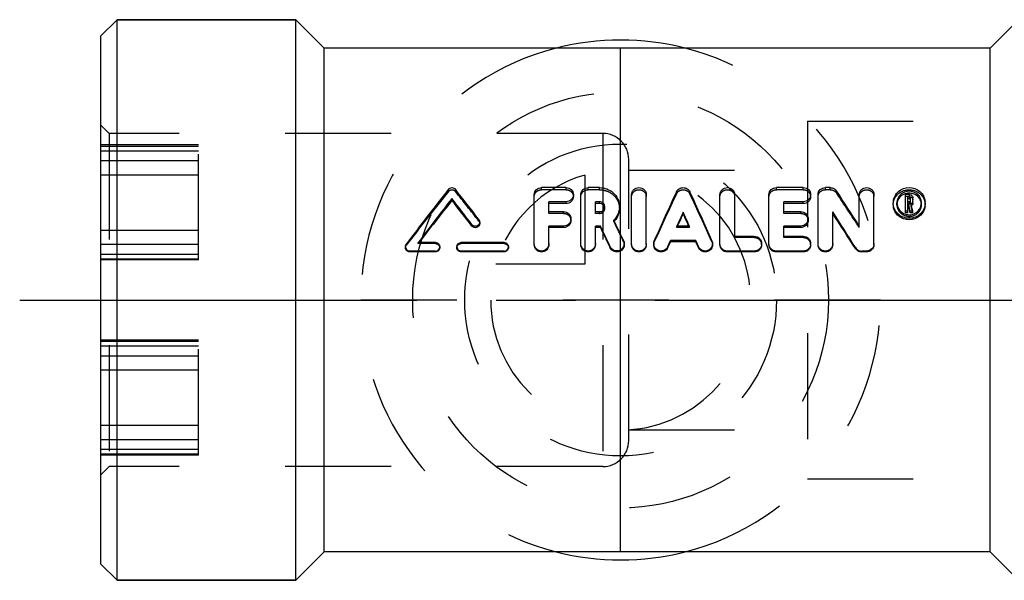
# Model space of a CAD drawing. Header units: millimetres. Extents: x 439 to 561, y 483 to 517.
# Tile 1 of 9: x 439 to 500, y 483 to 517. Entities that reach past the tile are written whole.
import ezdxf

# ---------------------------------------------------------------- set-up
doc = ezdxf.new("R2010")
doc.units = ezdxf.units.MM
doc.header["$LTSCALE"] = 65.185185
doc.linetypes.add('CENTER', pattern=[0.6, 0.375, -0.075, 0.075, -0.075])
doc.linetypes.add('HIDDEN', pattern=[0.2, 0.1, -0.1])
for name, color, linetype in [('ACHSEN_S', 7, 'CONTINUOUS'), ('FASEN', 7, 'CONTINUOUS'), ('KOERPER', 7, 'CONTINUOUS'), ('KONST.EL_MIT_GEO', 7, 'CONTINUOUS'), ('KURVEN', 7, 'CONTINUOUS')]:
    doc.layers.add(name, color=color, linetype=linetype)

msp = doc.modelspace()

# ---------------------------------------------------------------- linework, layer by layer
at = {"layer": 'ACHSEN_S', "color": 2, "linetype": 'CENTER'}
msp.add_line((439.256, 500), (560.744, 500), dxfattribs=at)
at = {"layer": 'FASEN', "color": 7, "linetype": 'Continuous'}
for p, q in [((445.256, 517.25), (444.256, 516.25)), ((445.256, 482.75), (445.256, 517.25)), ((445.256, 517.25), (456.256, 517.25)), ((444.256, 483.75), (444.256, 516.25)), ((445.256, 482.75), (444.256, 483.75)), ((445.256, 482.75), (456.256, 482.75))]:
    msp.add_line(p, q, dxfattribs=at)
at = {"layer": 'KOERPER', "color": 7, "linetype": 'Continuous'}
for p, q in [((456.256, 517.25), (445.256, 517.25)), ((456.256, 482.75), (456.256, 517.25)), ((458.006, 515.5), (456.256, 517.25)), ((500.756, 517.25), (499.006, 515.5)), ((458.006, 484.5), (458.006, 515.5)), ((499.006, 515.5), (458.006, 515.5)), ((499.006, 484.5), (499.006, 515.5)), ((458.006, 484.5), (456.256, 482.75)), ((499.006, 484.5), (458.006, 484.5)), ((500.756, 482.75), (499.006, 484.5)), ((456.256, 482.75), (445.256, 482.75))]:
    msp.add_line(p, q, dxfattribs=at)
at = {"layer": 'KOERPER', "color": 8, "linetype": 'HIDDEN'}
for p, q in [((475.156, 510.25), (444.756, 510.25)), ((475.156, 510.25), (475.156, 489.75)), ((476.756, 491.35), (476.756, 508.65)), ((475.156, 489.75), (444.756, 489.75))]:
    msp.add_line(p, q, dxfattribs=at)
for centre, start, end in [((475.156, 508.65), 0, 90), ((475.156, 491.35), 270, 360)]:
    msp.add_arc(centre, 1.6, start, end, dxfattribs=at)
at = {"layer": 'KONST.EL_MIT_GEO', "color": 8, "linetype": 'HIDDEN'}
for p, q in [((444.256, 489.25), (444.256, 510.75)), ((444.256, 510.75), (444.756, 510.25)), ((487.756, 511), (487.756, 489)), ((487.756, 511), (512.256, 511)), ((444.756, 510.25), (444.756, 489.75)), ((450.256, 509.54), (444.256, 509.54)), ((444.256, 509.466), (450.256, 509.466)), ((450.256, 502.466), (450.256, 509.54)), ((444.256, 509.19), (450.256, 509.19)), ((444.256, 508.58), (450.256, 508.58)), ((444.256, 507.703), (450.256, 507.703)), ((476.756, 508), (487.756, 508)), ((471.387, 506.784), (471.387, 506.915)), ((472.897, 506.784), (472.897, 506.915)), ((474.255, 506.784), (474.255, 506.915)), ((474.959, 506.784), (474.959, 506.915)), ((485.845, 506.784), (485.845, 506.915)), ((487.505, 506.784), (487.505, 506.915)), ((488.864, 506.784), (488.864, 506.915)), ((489.166, 506.784), (489.166, 506.915)), ((465.651, 506.683), (465.651, 506.813)), ((466.081, 506.683), (466.081, 506.813)), ((472.897, 506.784), (471.387, 506.784)), ((473.35, 506.361), (473.35, 506.484)), ((474.959, 506.784), (474.255, 506.784)), ((479.692, 506.532), (479.692, 506.658)), ((480.521, 506.532), (480.521, 506.658)), ((487.505, 506.784), (485.845, 506.784)), ((487.958, 506.361), (487.958, 506.484)), ((489.166, 506.784), (488.864, 506.784)), ((489.55, 506.585), (489.55, 506.713)), ((494.047, 506.36), (493.797, 506.36)), ((494.047, 506.36), (494.047, 506.483)), ((475.28, 505.632), (475.28, 505.741)), ((476.185, 505.633), (476.185, 505.742)), ((493.042, 505.863), (493.042, 505.977)), ((493.269, 505.863), (493.269, 505.977)), ((493.948, 505.924), (493.948, 506.038)), ((494.047, 505.924), (493.948, 505.924)), ((494.047, 505.924), (494.047, 506.038)), ((494.099, 505.972), (494.099, 506.088)), ((494.144, 505.804), (494.144, 505.917)), ((494.247, 505.363), (494.144, 505.804)), ((494.779, 505.863), (494.779, 505.977)), ((495.006, 505.863), (495.006, 505.977)), ((471.84, 505.328), (471.84, 505.431)), ((472.746, 505.328), (471.84, 505.328)), ((472.746, 505.328), (472.746, 505.431)), ((474.708, 505.328), (474.708, 505.431)), ((474.959, 505.328), (474.708, 505.328)), ((474.959, 505.328), (474.959, 505.431)), ((486.298, 505.328), (486.298, 505.431)), ((487.354, 505.328), (486.298, 505.328)), ((487.354, 505.328), (487.354, 505.431)), ((467.527, 504.855), (467.527, 504.949)), ((467.58, 504.704), (467.58, 504.795)), ((473.199, 504.896), (473.199, 504.991)), ((475.842, 504.822), (475.842, 504.915)), ((479.721, 504.462), (479.721, 504.548)), ((479.721, 504.462), (479.76, 504.548)), ((480.491, 504.462), (479.721, 504.462)), ((480.491, 504.462), (480.452, 504.548)), ((480.491, 504.462), (480.491, 504.548)), ((487.807, 504.896), (487.807, 504.991)), ((490.948, 504.463), (490.948, 504.55)), ((444.256, 504.302), (450.256, 504.302)), ((483.279, 503.842), (483.279, 503.916)), ((484.487, 503.842), (483.279, 503.842)), ((484.487, 503.842), (484.487, 503.916)), ((486.298, 503.842), (486.298, 503.916)), ((487.505, 503.842), (486.298, 503.842)), ((487.505, 503.842), (487.505, 503.916)), ((444.256, 503.426), (450.256, 503.426)), ((463.006, 503.279), (463.006, 503.216)), ((463.058, 503.371), (463.058, 503.436)), ((463.797, 503.474), (463.797, 503.542)), ((463.797, 503.474), (463.83, 503.517)), ((464.855, 503.474), (463.797, 503.474)), ((463.83, 503.517), (463.849, 503.542)), ((464.855, 503.474), (464.855, 503.542)), ((465.119, 503.216), (465.119, 503.279)), ((466.176, 503.279), (466.176, 503.216)), ((466.44, 503.474), (466.44, 503.542)), ((469.081, 503.474), (466.44, 503.474)), ((469.081, 503.474), (469.081, 503.542)), ((469.346, 503.216), (469.346, 503.279)), ((470.935, 503.401), (470.935, 503.467)), ((471.84, 503.401), (471.84, 503.467)), ((473.803, 503.401), (473.803, 503.467)), ((474.708, 503.401), (474.708, 503.467)), ((476.438, 503.587), (476.438, 503.657)), ((476.48, 503.401), (476.48, 503.467)), ((476.933, 503.401), (476.933, 503.467)), ((477.839, 503.401), (477.839, 503.467)), ((478.292, 503.467), (478.292, 503.401)), ((478.33, 503.579), (478.33, 503.648)), ((481.882, 503.579), (481.882, 503.648)), ((481.92, 503.401), (481.92, 503.467)), ((482.373, 503.401), (482.373, 503.467)), ((484.939, 503.401), (484.939, 503.467)), ((485.392, 503.401), (485.392, 503.467)), ((487.958, 503.401), (487.958, 503.467)), ((488.411, 503.401), (488.411, 503.467)), ((489.317, 503.401), (489.317, 503.467)), ((491.854, 503.401), (491.854, 503.467)), ((444.256, 502.816), (450.256, 502.816)), ((444.256, 502.539), (450.256, 502.539)), ((450.256, 502.466), (444.256, 502.466)), ((450.256, 497.534), (444.256, 497.534)), ((444.256, 497.461), (450.256, 497.461)), ((444.256, 497.184), (450.256, 497.184)), ((450.256, 490.46), (450.256, 497.534)), ((444.256, 496.574), (450.256, 496.574)), ((444.256, 495.698), (450.256, 495.698)), ((444.256, 492.297), (450.256, 492.297)), ((476.756, 492), (487.756, 492)), ((444.256, 491.42), (450.256, 491.42)), ((444.256, 490.81), (450.256, 490.81)), ((444.256, 490.534), (450.256, 490.534)), ((450.256, 490.46), (444.256, 490.46)), ((444.256, 489.25), (444.756, 489.75)), ((487.756, 489), (512.256, 489))]:
    msp.add_line(p, q, dxfattribs=at)
at = {"layer": 'KONST.EL_MIT_GEO', "color": 7, "linetype": 'Continuous'}
for p, q in [((472.897, 506.915), (471.387, 506.915)), ((474.959, 506.915), (474.255, 506.915)), ((487.505, 506.915), (485.845, 506.915)), ((489.166, 506.915), (488.864, 506.915)), ((465.866, 506.127), (465.866, 506.245)), ((470.935, 503.467), (470.935, 506.484)), ((473.803, 503.467), (473.803, 506.484)), ((476.933, 503.467), (476.933, 506.484)), ((477.839, 503.467), (477.839, 506.484)), ((482.373, 503.467), (482.373, 506.484)), ((483.279, 503.916), (483.279, 506.484)), ((485.392, 503.467), (485.392, 506.484)), ((488.411, 503.467), (488.411, 506.484)), ((490.948, 504.55), (490.948, 506.484)), ((491.854, 503.467), (491.854, 506.484)), ((493.797, 505.363), (493.797, 506.483)), ((494.047, 506.483), (493.797, 506.483)), ((493.948, 506.038), (493.948, 506.339)), ((494.047, 506.339), (493.948, 506.339)), ((494.047, 506.219), (494.047, 506.339)), ((494.099, 506.088), (494.099, 506.29)), ((494.25, 505.972), (494.25, 506.29)), ((471.84, 505.431), (471.84, 506.05)), ((472.897, 506.05), (471.84, 506.05)), ((472.897, 505.935), (471.84, 505.935)), ((472.897, 505.935), (472.897, 506.05)), ((474.708, 505.431), (474.708, 506.05)), ((474.959, 506.05), (474.708, 506.05)), ((474.959, 505.935), (474.708, 505.935)), ((474.959, 505.935), (474.959, 506.05)), ((486.298, 505.431), (486.298, 506.05)), ((487.505, 506.05), (486.298, 506.05)), ((487.505, 505.935), (486.298, 505.935)), ((487.505, 505.935), (487.505, 506.05)), ((494.047, 506.219), (493.948, 506.219)), ((494.047, 506.038), (493.948, 506.038)), ((493.948, 505.363), (493.948, 505.893)), ((493.994, 505.893), (493.948, 505.893)), ((493.994, 505.781), (493.948, 505.781)), ((493.994, 505.781), (493.994, 505.893)), ((494.027, 505.752), (493.994, 505.893)), ((494.005, 505.735), (493.994, 505.781)), ((494.027, 505.642), (494.005, 505.735)), ((494.049, 505.657), (494.027, 505.752)), ((494.049, 505.55), (494.027, 505.642)), ((494.06, 505.61), (494.049, 505.657)), ((494.189, 505.717), (494.144, 505.917)), ((494.212, 505.617), (494.189, 505.717)), ((494.247, 505.467), (494.212, 505.617)), ((472.746, 505.431), (471.84, 505.431)), ((474.959, 505.431), (474.708, 505.431)), ((480.106, 505.299), (480.106, 505.402)), ((487.354, 505.431), (486.298, 505.431)), ((489.317, 503.467), (489.317, 505.429)), ((493.948, 505.467), (493.797, 505.467)), ((493.948, 505.363), (493.797, 505.363)), ((494.092, 505.363), (494.049, 505.55)), ((494.07, 505.562), (494.06, 505.61)), ((494.092, 505.467), (494.07, 505.562)), ((494.092, 505.363), (494.092, 505.467)), ((494.247, 505.467), (494.092, 505.467)), ((494.247, 505.363), (494.092, 505.363)), ((494.247, 505.363), (494.247, 505.467)), ((467.104, 504.552), (467.104, 504.64)), ((471.84, 503.467), (471.84, 504.548)), ((472.746, 504.548), (471.84, 504.548)), ((472.746, 504.462), (471.84, 504.462)), ((472.746, 504.462), (472.746, 504.548)), ((474.708, 503.467), (474.708, 504.548)), ((475.018, 504.548), (474.708, 504.548)), ((475.018, 504.462), (474.708, 504.462)), ((475.018, 504.462), (475.018, 504.548)), ((480.491, 504.548), (479.721, 504.548)), ((479.76, 504.548), (479.807, 504.649)), ((480.452, 504.548), (480.405, 504.649)), ((486.298, 503.916), (486.298, 504.548)), ((487.354, 504.548), (486.298, 504.548)), ((487.354, 504.462), (486.298, 504.462)), ((487.354, 504.462), (487.354, 504.548)), ((484.487, 503.916), (483.279, 503.916)), ((487.505, 503.916), (486.298, 503.916)), ((464.855, 503.542), (463.797, 503.542)), ((469.081, 503.542), (466.44, 503.542)), ((475.617, 503.214), (475.617, 503.276)), ((479.159, 503.285), (479.322, 503.654)), ((479.159, 503.223), (479.322, 503.585)), ((479.159, 503.223), (479.159, 503.285)), ((479.322, 503.585), (479.322, 503.654)), ((480.89, 503.654), (479.322, 503.654)), ((480.89, 503.585), (479.322, 503.585)), ((480.89, 503.585), (480.89, 503.654)), ((481.053, 503.285), (480.89, 503.654)), ((481.053, 503.223), (480.89, 503.585)), ((481.053, 503.223), (481.053, 503.285)), ((490.715, 503.166), (490.715, 503.227)), ((463.27, 502.958), (463.27, 503.015)), ((464.855, 503.015), (463.27, 503.015)), ((464.855, 502.958), (463.27, 502.958)), ((464.855, 502.958), (464.855, 503.015)), ((466.44, 502.958), (466.44, 503.015)), ((469.081, 503.015), (466.44, 503.015)), ((469.081, 502.958), (466.44, 502.958)), ((469.081, 502.958), (469.081, 503.015)), ((482.826, 502.958), (482.826, 503.015)), ((484.487, 503.015), (482.826, 503.015)), ((484.487, 502.958), (482.826, 502.958)), ((484.487, 502.958), (484.487, 503.015)), ((485.845, 502.958), (485.845, 503.015)), ((487.505, 503.015), (485.845, 503.015)), ((487.505, 502.958), (485.845, 502.958)), ((487.505, 502.958), (487.505, 503.015)), ((491.099, 502.958), (491.099, 503.015)), ((491.401, 503.015), (491.099, 503.015)), ((491.401, 502.958), (491.099, 502.958)), ((491.401, 502.958), (491.401, 503.015))]:
    msp.add_line(p, q, dxfattribs=at)
for centre, radius, start, end in [((617.801, 387.301), 193.475, 141.85083, 143.1116), ((620.036, 386.115), 195.447, 142.07379, 143.07185), ((316.497, 389.809), 189.39, 37.32396, 37.9371), ((320.94, 392.724), 184.614, 37.43725, 38.1692), ((676.397, 415.874), 216.644, 155.22569, 156.09946), ((283.815, 415.874), 216.644, 23.90054, 24.77431), ((332.593, 403.707), 187.739, 32.48949, 33.27568), ((494.02, 505.782), 0.79, 107.19648, 111.62214), ((494.024, 505.769), 0.803, 85.60287, 107.15183), ((494.05, 506.279), 0.204, 54.26975, 61.5782), ((494.053, 506.283), 0.199, 39.52008, 54.23232), ((494.058, 506.287), 0.192, 31.75576, 39.48266), ((616.09, 386.801), 191.848, 141.53922, 142.51851), ((320.043, 390.254), 186.255, 37.85487, 38.47094), ((493.947, 505.977), 0.905, 173.42785, 180.01355), ((493.917, 505.863), 0.875, 179.99033, 186.54189), ((494.05, 506.097), 0.203, 297.51929, 304.35561), ((494.063, 506.088), 0.186, 352.55564, 0.02416), ((494.1, 505.977), 0.906, 359.97526, 6.57031), ((494.13, 505.863), 0.875, 353.44205, 0.00911), ((678.075, 415.592), 217.388, 155.59822, 155.8452), ((669.977, 417.492), 209.192, 155.18142, 155.3775), ((282.137, 415.592), 217.388, 24.1548, 24.40178), ((290.235, 417.492), 209.192, 24.6225, 24.81858), ((320.321, 396.546), 201.036, 32.05016, 32.79362), ((324.878, 397.328), 196.733, 32.54625, 33.29572), ((494.024, 506.018), 0.771, 261.07224, 268.21583), ((494.024, 506.025), 0.778, 268.22469, 283.13609), ((494.025, 506.019), 0.771, 283.14715, 294.67707), ((273.317, 408.694), 223.319, 25.05765, 25.41841), ((279.538, 409.766), 217.209, 25.48164, 25.8468), ((277.645, 410.265), 219.637, 25.16398, 25.52724), ((475.001, 505.668), 1.193, 316.86501, 318.04553), ((463.269, 503.279), 0.263, 168.96151, 269.99452), ((464.855, 503.279), 0.264, 270.00403, 359.93443), ((466.439, 503.279), 0.263, 170.18163, 269.99596), ((469.081, 503.279), 0.264, 270.00403, 359.93443), ((491.099, 503.468), 0.453, 212.04582, 269.98864)]:
    msp.add_arc(centre, radius, start, end, dxfattribs=at)
at = {"layer": 'KONST.EL_MIT_GEO', "color": 8, "linetype": 'HIDDEN'}
for centre, radius, start, end in [((614.155, 387.777), 190.242, 141.31591, 142.58284), ((324.374, 393.138), 181.587, 37.96872, 38.70408), ((670.223, 416.895), 210.563, 154.80512, 155.68998), ((289.989, 416.895), 210.563, 24.31002, 25.19488), ((336.784, 404.389), 183.797, 32.98915, 33.78148), ((474.991, 505.632), 0.289, 0.01349, 11.13542), ((493.942, 505.864), 0.673, 175.31021, 180.01449), ((494.051, 505.986), 0.204, 297.06798, 303.90064), ((494.106, 505.864), 0.673, 359.98517, 4.75257), ((474.99, 505.68), 1.209, 314.82075, 316.86192), ((283.748, 411.31), 213.646, 25.58927, 25.95694), ((464.866, 503.216), 0.253, 354.49701, 359.99672), ((469.092, 503.216), 0.253, 354.49701, 359.99672), ((476.048, 503.401), 0.433, 354.88154, 0.00593), ((481.487, 503.401), 0.433, 353.60538, 0.00594), ((491.42, 503.401), 0.434, 356.15574, 0.01147)]:
    msp.add_arc(centre, radius, start, end, dxfattribs=at)
at = {"layer": 'KONST.EL_MIT_GEO', "color": 7, "linetype": 'Continuous'}
for points, knots in [([(465.651, 506.813), (465.7, 506.875), (465.866, 506.955), (466.032, 506.875), (466.081, 506.813)], [0, 0, 0, 0, 0.499782, 1, 1, 1, 1]), ([(470.935, 506.484), (470.935, 506.596), (471.038, 506.83), (471.274, 506.915), (471.387, 506.915)], [0, 0, 0, 0, 0.497111, 1, 1, 1, 1]), ([(472.897, 506.915), (473.011, 506.915), (473.247, 506.83), (473.35, 506.596), (473.35, 506.484)], [0, 0, 0, 0, 0.505236, 1, 1, 1, 1]), ([(473.803, 506.484), (473.803, 506.596), (473.906, 506.83), (474.142, 506.915), (474.255, 506.915)], [0, 0, 0, 0, 0.497111, 1, 1, 1, 1]), ([(474.959, 506.915), (475.112, 506.915), (475.417, 506.861), (475.817, 506.622), (476.111, 506.237), (476.185, 505.911), (476.185, 505.742)], [0, 0, 0, 0, 0.244658, 0.484696, 0.729437, 1, 1, 1, 1]), ([(476.933, 506.484), (476.933, 506.541), (476.958, 506.657), (477.094, 506.847), (477.387, 506.961), (477.68, 506.846), (477.815, 506.656), (477.839, 506.541), (477.839, 506.484)], [0, 0, 0, 0, 0.124749, 0.251228, 0.500834, 0.750357, 0.876196, 1, 1, 1, 1]), ([(479.692, 506.658), (479.727, 506.734), (479.848, 506.868), (480.107, 506.939), (480.365, 506.868), (480.486, 506.733), (480.521, 506.658)], [0, 0, 0, 0, 0.246715, 0.500828, 0.754969, 1, 1, 1, 1]), ([(482.373, 506.484), (482.373, 506.541), (482.398, 506.657), (482.534, 506.847), (482.827, 506.961), (483.12, 506.846), (483.255, 506.656), (483.279, 506.541), (483.279, 506.484)], [0, 0, 0, 0, 0.124749, 0.251228, 0.500834, 0.750357, 0.876196, 1, 1, 1, 1]), ([(485.392, 506.484), (485.392, 506.596), (485.496, 506.83), (485.732, 506.915), (485.845, 506.915)], [0, 0, 0, 0, 0.497111, 1, 1, 1, 1]), ([(487.505, 506.915), (487.619, 506.915), (487.855, 506.83), (487.958, 506.596), (487.958, 506.484)], [0, 0, 0, 0, 0.505236, 1, 1, 1, 1]), ([(488.411, 506.484), (488.411, 506.596), (488.514, 506.83), (488.75, 506.915), (488.864, 506.915)], [0, 0, 0, 0, 0.497111, 1, 1, 1, 1]), ([(489.166, 506.915), (489.242, 506.915), (489.393, 506.879), (489.509, 506.774), (489.55, 506.713)], [0, 0, 0, 0, 0.507858, 1, 1, 1, 1]), ([(490.948, 506.484), (490.948, 506.541), (490.973, 506.657), (491.109, 506.847), (491.402, 506.961), (491.695, 506.846), (491.83, 506.656), (491.854, 506.541), (491.854, 506.484)], [0, 0, 0, 0, 0.124749, 0.251228, 0.500834, 0.750357, 0.876196, 1, 1, 1, 1]), ([(493.048, 506.081), (493.061, 506.195), (493.133, 506.422), (493.432, 506.787), (494.024, 507), (494.616, 506.787), (494.915, 506.422), (494.987, 506.195), (495, 506.081)], [0, 0, 0, 0, 0.124373, 0.250273, 0.499895, 0.749688, 0.875838, 1, 1, 1, 1]), ([(473.35, 506.484), (473.35, 506.372), (473.247, 506.138), (473.011, 506.05), (472.897, 506.05)], [0, 0, 0, 0, 0.495228, 1, 1, 1, 1]), ([(473.35, 506.361), (473.35, 506.251), (473.245, 506.019), (473.011, 505.935), (472.897, 505.935)], [0, 0, 0, 0, 0.491849, 1, 1, 1, 1]), ([(487.958, 506.484), (487.958, 506.372), (487.856, 506.138), (487.62, 506.05), (487.505, 506.05)], [0, 0, 0, 0, 0.495228, 1, 1, 1, 1]), ([(487.958, 506.361), (487.958, 506.251), (487.854, 506.019), (487.619, 505.935), (487.505, 505.935)], [0, 0, 0, 0, 0.491849, 1, 1, 1, 1]), ([(494.779, 505.977), (494.779, 506.072), (494.738, 506.265), (494.514, 506.583), (494.024, 506.776), (493.535, 506.584), (493.31, 506.265), (493.269, 506.072), (493.269, 505.977)], [0, 0, 0, 0, 0.124303, 0.250192, 0.499859, 0.749329, 0.875264, 1, 1, 1, 1]), ([(493.729, 506.516), (493.695, 506.502), (493.562, 506.439), (493.449, 506.336), (493.387, 506.245)], [0, 0, 0, 0, 0.254292, 1, 1, 1, 1]), ([(494.099, 506.29), (494.099, 506.303), (494.087, 506.329), (494.06, 506.339), (494.047, 506.339)], [0, 0, 0, 0, 0.495991, 1, 1, 1, 1]), ([(494.776, 505.919), (494.769, 506.005), (494.736, 506.12), (494.678, 506.22), (494.661, 506.244)], [0, 0, 0, 0, 0.745873, 1, 1, 1, 1]), ([(475.28, 505.741), (475.28, 505.821), (475.208, 505.988), (475.04, 506.05), (474.959, 506.05)], [0, 0, 0, 0, 0.49526, 1, 1, 1, 1]), ([(474.959, 505.431), (475.04, 505.431), (475.208, 505.495), (475.28, 505.662), (475.28, 505.741)], [0, 0, 0, 0, 0.505035, 1, 1, 1, 1]), ([(476.185, 505.742), (476.185, 505.593), (476.124, 505.286), (475.951, 505.026), (475.842, 504.915)], [0, 0, 0, 0, 0.490067, 1, 1, 1, 1]), ([(476.185, 505.633), (476.185, 505.497), (476.133, 505.218), (475.983, 504.977), (475.888, 504.871)], [0, 0, 0, 0, 0.487658, 1, 1, 1, 1]), ([(495.006, 505.977), (495.006, 505.854), (494.954, 505.603), (494.735, 505.288), (494.411, 505.077), (494.027, 505.001), (493.641, 505.075), (493.313, 505.287), (493.094, 505.603), (493.042, 505.854), (493.042, 505.977)], [0, 0, 0, 0, 0.122512, 0.247025, 0.371901, 0.498341, 0.627349, 0.753042, 0.877612, 1, 1, 1, 1]), ([(495, 505.763), (494.987, 505.651), (494.916, 505.427), (494.62, 505.063), (494.026, 504.843), (493.429, 505.061), (493.132, 505.427), (493.061, 505.651), (493.048, 505.764)], [0, 0, 0, 0, 0.122451, 0.247631, 0.498268, 0.752368, 0.877729, 1, 1, 1, 1]), ([(493.269, 505.977), (493.269, 505.844), (493.349, 505.572), (493.562, 505.386), (493.683, 505.326)], [0, 0, 0, 0, 0.496216, 1, 1, 1, 1]), ([(494.347, 505.318), (494.473, 505.376), (494.695, 505.562), (494.779, 505.842), (494.779, 505.977)], [0, 0, 0, 0, 0.505258, 1, 1, 1, 1]), ([(472.746, 505.431), (472.86, 505.431), (473.098, 505.342), (473.199, 505.105), (473.199, 504.991)], [0, 0, 0, 0, 0.500538, 1, 1, 1, 1]), ([(487.354, 505.431), (487.468, 505.431), (487.706, 505.342), (487.807, 505.105), (487.807, 504.991)], [0, 0, 0, 0, 0.500538, 1, 1, 1, 1]), ([(467.58, 504.795), (467.58, 504.742), (467.543, 504.632), (467.404, 504.533), (467.232, 504.531), (467.136, 504.597), (467.104, 504.64)], [0, 0, 0, 0, 0.24656, 0.497416, 0.74918, 1, 1, 1, 1]), ([(467.58, 504.704), (467.58, 504.652), (467.543, 504.544), (467.403, 504.447), (467.233, 504.445), (467.137, 504.51), (467.104, 504.552)], [0, 0, 0, 0, 0.244142, 0.49523, 0.748866, 1, 1, 1, 1]), ([(473.199, 504.991), (473.199, 504.878), (473.1, 504.64), (472.861, 504.548), (472.746, 504.548)], [0, 0, 0, 0, 0.49642, 1, 1, 1, 1]), ([(473.199, 504.896), (473.199, 504.785), (473.097, 504.55), (472.861, 504.462), (472.746, 504.462)], [0, 0, 0, 0, 0.493036, 1, 1, 1, 1]), ([(487.807, 504.991), (487.807, 504.878), (487.708, 504.64), (487.47, 504.548), (487.354, 504.548)], [0, 0, 0, 0, 0.49642, 1, 1, 1, 1]), ([(487.807, 504.896), (487.807, 504.785), (487.706, 504.55), (487.469, 504.462), (487.354, 504.462)], [0, 0, 0, 0, 0.493036, 1, 1, 1, 1]), ([(484.487, 503.916), (484.602, 503.916), (484.842, 503.821), (484.939, 503.581), (484.939, 503.467)], [0, 0, 0, 0, 0.501745, 1, 1, 1, 1]), ([(487.505, 503.916), (487.621, 503.916), (487.861, 503.821), (487.958, 503.581), (487.958, 503.467)], [0, 0, 0, 0, 0.501745, 1, 1, 1, 1]), ([(463.27, 502.958), (463.203, 502.958), (463.064, 503.011), (463.006, 503.15), (463.006, 503.216)], [0, 0, 0, 0, 0.502749, 1, 1, 1, 1]), ([(464.855, 503.542), (464.922, 503.542), (465.063, 503.486), (465.119, 503.346), (465.119, 503.279)], [0, 0, 0, 0, 0.501094, 1, 1, 1, 1]), ([(465.118, 503.192), (465.112, 503.13), (465.049, 503.005), (464.919, 502.958), (464.855, 502.958)], [0, 0, 0, 0, 0.495405, 1, 1, 1, 1]), ([(466.44, 502.958), (466.373, 502.958), (466.233, 503.012), (466.176, 503.15), (466.176, 503.216)], [0, 0, 0, 0, 0.504223, 1, 1, 1, 1]), ([(466.18, 503.323), (466.19, 503.383), (466.255, 503.498), (466.379, 503.542), (466.44, 503.542)], [0, 0, 0, 0, 0.498394, 1, 1, 1, 1]), ([(469.081, 503.542), (469.149, 503.542), (469.289, 503.486), (469.346, 503.346), (469.346, 503.279)], [0, 0, 0, 0, 0.501094, 1, 1, 1, 1]), ([(469.344, 503.192), (469.338, 503.13), (469.276, 503.005), (469.145, 502.958), (469.081, 502.958)], [0, 0, 0, 0, 0.495405, 1, 1, 1, 1]), ([(471.84, 503.467), (471.84, 503.351), (471.741, 503.111), (471.386, 502.967), (471.033, 503.112), (470.935, 503.352), (470.935, 503.467)], [0, 0, 0, 0, 0.250389, 0.500747, 0.750897, 1, 1, 1, 1]), ([(471.84, 503.401), (471.84, 503.287), (471.739, 503.049), (471.386, 502.911), (471.035, 503.051), (470.935, 503.288), (470.935, 503.401)], [0, 0, 0, 0, 0.248696, 0.500755, 0.752589, 1, 1, 1, 1]), ([(474.708, 503.467), (474.708, 503.351), (474.609, 503.111), (474.254, 502.967), (473.9, 503.112), (473.803, 503.352), (473.803, 503.467)], [0, 0, 0, 0, 0.250389, 0.500747, 0.750897, 1, 1, 1, 1]), ([(474.708, 503.401), (474.708, 503.287), (474.607, 503.049), (474.254, 502.911), (473.903, 503.051), (473.803, 503.288), (473.803, 503.401)], [0, 0, 0, 0, 0.248696, 0.500755, 0.752589, 1, 1, 1, 1]), ([(476.48, 503.467), (476.48, 503.367), (476.408, 503.16), (476.132, 502.991), (475.811, 503.029), (475.659, 503.186), (475.617, 503.276)], [0, 0, 0, 0, 0.250058, 0.500644, 0.750686, 1, 1, 1, 1]), ([(476.479, 503.362), (476.47, 503.267), (476.384, 503.077), (476.11, 502.932), (475.804, 502.978), (475.658, 503.127), (475.617, 503.214)], [0, 0, 0, 0, 0.247859, 0.499298, 0.751253, 1, 1, 1, 1]), ([(477.839, 503.467), (477.839, 503.351), (477.74, 503.111), (477.385, 502.967), (477.031, 503.112), (476.933, 503.352), (476.933, 503.467)], [0, 0, 0, 0, 0.250389, 0.500747, 0.750897, 1, 1, 1, 1]), ([(477.839, 503.401), (477.839, 503.287), (477.738, 503.049), (477.385, 502.911), (477.033, 503.051), (476.933, 503.288), (476.933, 503.401)], [0, 0, 0, 0, 0.248696, 0.500755, 0.752589, 1, 1, 1, 1]), ([(479.159, 503.285), (479.118, 503.192), (478.967, 503.031), (478.644, 502.989), (478.365, 503.158), (478.292, 503.366), (478.292, 503.467)], [0, 0, 0, 0, 0.250588, 0.500454, 0.750392, 1, 1, 1, 1]), ([(479.159, 503.223), (479.118, 503.131), (478.966, 502.973), (478.645, 502.933), (478.366, 503.096), (478.292, 503.302), (478.292, 503.401)], [0, 0, 0, 0, 0.250102, 0.501917, 0.752598, 1, 1, 1, 1]), ([(481.92, 503.467), (481.92, 503.366), (481.847, 503.157), (481.567, 502.989), (481.244, 503.032), (481.094, 503.193), (481.053, 503.285)], [0, 0, 0, 0, 0.250108, 0.500688, 0.750706, 1, 1, 1, 1]), ([(481.918, 503.353), (481.907, 503.258), (481.817, 503.069), (481.54, 502.931), (481.235, 502.983), (481.092, 503.135), (481.053, 503.223)], [0, 0, 0, 0, 0.247959, 0.499479, 0.751388, 1, 1, 1, 1]), ([(482.826, 503.015), (482.71, 503.015), (482.47, 503.112), (482.373, 503.352), (482.373, 503.467)], [0, 0, 0, 0, 0.502043, 1, 1, 1, 1]), ([(482.826, 502.958), (482.711, 502.958), (482.472, 503.05), (482.373, 503.288), (482.373, 503.401)], [0, 0, 0, 0, 0.505428, 1, 1, 1, 1]), ([(484.939, 503.467), (484.939, 503.351), (484.842, 503.111), (484.602, 503.015), (484.487, 503.015)], [0, 0, 0, 0, 0.499736, 1, 1, 1, 1]), ([(484.939, 503.401), (484.939, 503.287), (484.84, 503.05), (484.602, 502.958), (484.487, 502.958)], [0, 0, 0, 0, 0.49635, 1, 1, 1, 1]), ([(485.845, 503.015), (485.729, 503.015), (485.489, 503.112), (485.392, 503.352), (485.392, 503.467)], [0, 0, 0, 0, 0.502043, 1, 1, 1, 1]), ([(485.845, 502.958), (485.729, 502.958), (485.491, 503.05), (485.392, 503.288), (485.392, 503.401)], [0, 0, 0, 0, 0.505428, 1, 1, 1, 1]), ([(487.958, 503.467), (487.958, 503.351), (487.861, 503.111), (487.621, 503.015), (487.505, 503.015)], [0, 0, 0, 0, 0.499736, 1, 1, 1, 1]), ([(487.958, 503.401), (487.958, 503.287), (487.859, 503.05), (487.621, 502.958), (487.505, 502.958)], [0, 0, 0, 0, 0.49635, 1, 1, 1, 1]), ([(489.317, 503.467), (489.317, 503.351), (489.218, 503.111), (488.863, 502.967), (488.509, 503.112), (488.411, 503.352), (488.411, 503.467)], [0, 0, 0, 0, 0.250389, 0.500747, 0.750897, 1, 1, 1, 1]), ([(489.317, 503.401), (489.317, 503.287), (489.216, 503.049), (488.863, 502.911), (488.511, 503.051), (488.411, 503.288), (488.411, 503.401)], [0, 0, 0, 0, 0.248696, 0.500755, 0.752589, 1, 1, 1, 1]), ([(491.854, 503.467), (491.854, 503.351), (491.757, 503.111), (491.516, 503.015), (491.401, 503.015)], [0, 0, 0, 0, 0.500707, 1, 1, 1, 1]), ([(491.853, 503.372), (491.846, 503.263), (491.74, 503.042), (491.512, 502.958), (491.401, 502.958)], [0, 0, 0, 0, 0.497245, 1, 1, 1, 1]), ([(491.099, 502.958), (491.024, 502.958), (490.871, 502.996), (490.756, 503.103), (490.715, 503.166)], [0, 0, 0, 0, 0.502115, 1, 1, 1, 1])]:
    msp.add_open_spline(points, degree=3, knots=knots, dxfattribs=at)
at = {"layer": 'KONST.EL_MIT_GEO', "color": 8, "linetype": 'HIDDEN'}
for points, knots in [([(465.651, 506.683), (465.701, 506.745), (465.866, 506.823), (466.032, 506.745), (466.081, 506.683)], [0, 0, 0, 0, 0.49978, 1, 1, 1, 1]), ([(470.935, 506.361), (470.935, 506.471), (471.04, 506.702), (471.274, 506.784), (471.387, 506.784)], [0, 0, 0, 0, 0.493728, 1, 1, 1, 1]), ([(472.897, 506.784), (473.011, 506.784), (473.245, 506.702), (473.35, 506.471), (473.35, 506.361)], [0, 0, 0, 0, 0.508621, 1, 1, 1, 1]), ([(473.803, 506.361), (473.803, 506.471), (473.908, 506.702), (474.142, 506.784), (474.255, 506.784)], [0, 0, 0, 0, 0.493728, 1, 1, 1, 1]), ([(474.959, 506.784), (475.112, 506.784), (475.416, 506.731), (475.816, 506.497), (476.11, 506.12), (476.185, 505.799), (476.185, 505.633)], [0, 0, 0, 0, 0.246775, 0.487823, 0.731858, 1, 1, 1, 1]), ([(476.933, 506.361), (476.933, 506.417), (476.958, 506.531), (477.095, 506.718), (477.387, 506.828), (477.679, 506.717), (477.814, 506.53), (477.839, 506.416), (477.839, 506.361)], [0, 0, 0, 0, 0.123587, 0.249603, 0.500842, 0.751982, 0.877352, 1, 1, 1, 1]), ([(479.692, 506.532), (479.727, 506.606), (479.849, 506.739), (480.107, 506.807), (480.364, 506.738), (480.486, 506.606), (480.521, 506.532)], [0, 0, 0, 0, 0.245565, 0.500834, 0.75612, 1, 1, 1, 1]), ([(482.373, 506.361), (482.373, 506.417), (482.398, 506.531), (482.535, 506.718), (482.827, 506.828), (483.119, 506.717), (483.255, 506.53), (483.279, 506.416), (483.279, 506.361)], [0, 0, 0, 0, 0.123587, 0.249603, 0.500842, 0.751982, 0.877352, 1, 1, 1, 1]), ([(485.392, 506.361), (485.392, 506.471), (485.498, 506.702), (485.732, 506.784), (485.845, 506.784)], [0, 0, 0, 0, 0.493728, 1, 1, 1, 1]), ([(487.505, 506.784), (487.619, 506.784), (487.853, 506.702), (487.958, 506.471), (487.958, 506.361)], [0, 0, 0, 0, 0.508621, 1, 1, 1, 1]), ([(488.411, 506.361), (488.411, 506.471), (488.517, 506.702), (488.751, 506.784), (488.864, 506.784)], [0, 0, 0, 0, 0.493728, 1, 1, 1, 1]), ([(489.166, 506.784), (489.241, 506.784), (489.392, 506.749), (489.509, 506.646), (489.55, 506.585)], [0, 0, 0, 0, 0.509721, 1, 1, 1, 1]), ([(490.948, 506.361), (490.948, 506.417), (490.973, 506.531), (491.11, 506.718), (491.402, 506.828), (491.694, 506.717), (491.83, 506.53), (491.854, 506.416), (491.854, 506.361)], [0, 0, 0, 0, 0.123587, 0.249603, 0.500842, 0.751982, 0.877352, 1, 1, 1, 1]), ([(493.042, 505.863), (493.042, 505.985), (493.095, 506.232), (493.39, 506.639), (494.024, 506.88), (494.658, 506.639), (494.953, 506.232), (495.006, 505.984), (495.006, 505.863)], [0, 0, 0, 0, 0.123386, 0.248915, 0.499925, 0.751138, 0.876794, 1, 1, 1, 1]), ([(494.047, 506.36), (494.098, 506.36), (494.203, 506.323), (494.25, 506.22), (494.25, 506.171)], [0, 0, 0, 0, 0.508711, 1, 1, 1, 1]), ([(474.959, 505.328), (475.04, 505.328), (475.207, 505.389), (475.28, 505.554), (475.28, 505.632)], [0, 0, 0, 0, 0.508417, 1, 1, 1, 1]), ([(493.269, 505.863), (493.269, 505.771), (493.309, 505.583), (493.53, 505.267), (494.021, 505.069), (494.515, 505.263), (494.739, 505.583), (494.779, 505.771), (494.779, 505.863)], [0, 0, 0, 0, 0.121669, 0.245932, 0.497212, 0.753997, 0.878094, 1, 1, 1, 1]), ([(494.047, 505.924), (494.06, 505.924), (494.087, 505.933), (494.099, 505.96), (494.099, 505.972)], [0, 0, 0, 0, 0.509915, 1, 1, 1, 1]), ([(472.746, 505.328), (472.86, 505.328), (473.096, 505.242), (473.199, 505.008), (473.199, 504.896)], [0, 0, 0, 0, 0.503925, 1, 1, 1, 1]), ([(487.354, 505.328), (487.468, 505.328), (487.704, 505.242), (487.807, 505.008), (487.807, 504.896)], [0, 0, 0, 0, 0.503925, 1, 1, 1, 1]), ([(484.487, 503.842), (484.602, 503.842), (484.84, 503.751), (484.939, 503.514), (484.939, 503.401)], [0, 0, 0, 0, 0.505137, 1, 1, 1, 1]), ([(487.505, 503.842), (487.621, 503.842), (487.859, 503.751), (487.958, 503.514), (487.958, 503.401)], [0, 0, 0, 0, 0.505137, 1, 1, 1, 1]), ([(464.855, 503.474), (464.922, 503.474), (465.061, 503.421), (465.119, 503.282), (465.119, 503.216)], [0, 0, 0, 0, 0.504484, 1, 1, 1, 1]), ([(466.176, 503.216), (466.176, 503.282), (466.233, 503.421), (466.373, 503.474), (466.44, 503.474)], [0, 0, 0, 0, 0.494853, 1, 1, 1, 1]), ([(469.081, 503.474), (469.149, 503.474), (469.288, 503.421), (469.346, 503.282), (469.346, 503.216)], [0, 0, 0, 0, 0.504484, 1, 1, 1, 1])]:
    msp.add_open_spline(points, degree=3, knots=knots, dxfattribs=at)
at = {"layer": 'KONST.EL_MIT_GEO', "color": 7, "linetype": 'Continuous'}
for points in [[(493.387, 506.245), (493.323, 506.15), (493.281, 506.034), (493.271, 505.919)], [(494.047, 506.483), (494.082, 506.483), (494.117, 506.475), (494.147, 506.458)], [(494.321, 506.515), (494.246, 506.545), (494.166, 506.563), (494.085, 506.57)], [(494.221, 506.389), (494.239, 506.359), (494.25, 506.324), (494.25, 506.29)], [(494.661, 506.244), (494.58, 506.364), (494.456, 506.461), (494.321, 506.515)], [(475.186, 505.846), (475.127, 505.902), (475.04, 505.935), (474.959, 505.935)], [(475.274, 505.688), (475.262, 505.747), (475.23, 505.805), (475.186, 505.846)], [(494.08, 506.208), (494.071, 506.215), (494.059, 506.219), (494.047, 506.219)], [(494.047, 506.038), (494.053, 506.038), (494.059, 506.039), (494.065, 506.041)], [(494.065, 506.041), (494.083, 506.048), (494.099, 506.069), (494.099, 506.088)], [(494.214, 505.978), (494.201, 505.959), (494.183, 505.942), (494.164, 505.929)], [(494.214, 505.865), (494.201, 505.846), (494.184, 505.83), (494.165, 505.817)], [(494.248, 506.063), (494.244, 506.033), (494.232, 506.003), (494.214, 505.978)], [(494.25, 505.972), (494.25, 505.934), (494.236, 505.895), (494.214, 505.865)], [(493.683, 505.326), (493.752, 505.292), (493.827, 505.269), (493.904, 505.257)], [(467.527, 504.949), (467.56, 504.906), (467.58, 504.849), (467.58, 504.795)], [(463.011, 503.329), (463.018, 503.367), (463.035, 503.405), (463.058, 503.436)], [(476.438, 503.657), (476.466, 503.598), (476.48, 503.532), (476.48, 503.467)], [(478.292, 503.467), (478.292, 503.528), (478.305, 503.591), (478.33, 503.648)], [(481.882, 503.648), (481.907, 503.591), (481.92, 503.528), (481.92, 503.467)]]:
    msp.add_open_spline(points, degree=3, dxfattribs=at)
at = {"layer": 'KONST.EL_MIT_GEO', "color": 8, "linetype": 'HIDDEN'}
for points in [[(494.099, 506.171), (494.099, 506.184), (494.091, 506.199), (494.08, 506.208)], [(467.527, 504.855), (467.56, 504.813), (467.58, 504.757), (467.58, 504.704)], [(463.006, 503.216), (463.006, 503.271), (463.025, 503.328), (463.058, 503.371)], [(476.438, 503.587), (476.466, 503.53), (476.48, 503.465), (476.48, 503.401)], [(478.292, 503.401), (478.292, 503.461), (478.305, 503.523), (478.33, 503.579)], [(481.882, 503.579), (481.907, 503.523), (481.92, 503.461), (481.92, 503.401)]]:
    msp.add_open_spline(points, degree=3, dxfattribs=at)
at = {"layer": 'KURVEN', "color": 40, "linetype": 'Continuous'}
msp.add_line((476.256, 484.497), (476.256, 515.503), dxfattribs=at)
at = {"layer": 'KURVEN', "color": 8, "linetype": 'HIDDEN'}
for p, q in [((474.056, 507.692), (474.056, 502.2)), ((474.056, 502.2), (468.564, 502.2)), ((492.256, 500), (460.256, 500))]:
    msp.add_line(p, q, dxfattribs=at)
for radius in [12.8, 9.6]:
    msp.add_circle((476.256, 500), radius, dxfattribs=at)
at = {"layer": 'KURVEN', "color": 40, "linetype": 'Continuous'}
for start, end in [(75.64186, 104.35814), (255.64186, 284.35814)]:
    msp.add_arc((476.256, 500), 16, start, end, dxfattribs=at)
at = {"layer": 'KURVEN', "color": 8, "linetype": 'HIDDEN'}
for radius, start, end in [(16, 104.35814, 255.64186), (16, 284.35814, 75.64186), (8, 180, 90), (8, 105.96201, 164.03799)]:
    msp.add_arc((476.256, 500), radius, start, end, dxfattribs=at)

doc.saveas('drawing.dxf')
